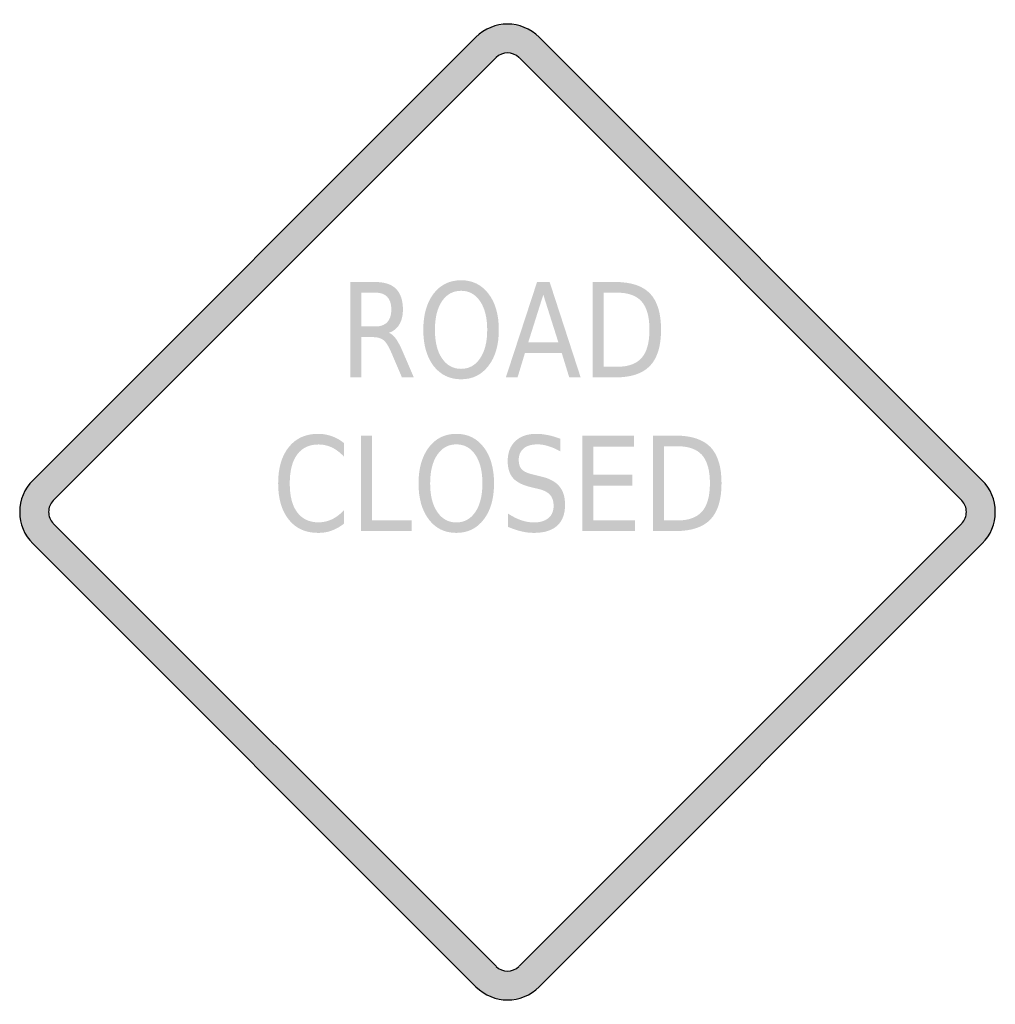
# Model space of a CAD drawing. Header units: inches. Extents: x -0.5 to 0.5, y -0.5 to 0.5.
import ezdxf

# ---------------------------------------------------------------- set-up
doc = ezdxf.new("R2010")
doc.units = ezdxf.units.IN
doc.header["$MEASUREMENT"] = 0

msp = doc.modelspace()

# ---------------------------------------------------------------- hatches: boundary and pattern name
h = msp.add_hatch(color=7)
h.paths.add_polyline_path([(0.0323, 0.4867), (0.4865, 0.0323), (0.4905, 0.0278), (0.4939, 0.0228), (0.4965, 0.0175), (0.4984, 0.012), (0.4995, 0.006), (0.5, 0), (0.4995, -0.006), (0.4984, -0.0118), (0.4965, -0.0175), (0.4939, -0.0228), (0.4905, -0.0278), (0.4865, -0.0323), (0.0323, -0.4867), (0.0278, -0.4907), (0.0227, -0.494), (0.0173, -0.4967), (0.0117, -0.4985), (0.006, -0.4997), (0.0002, -0.5), (-0.0057, -0.4997), (-0.0115, -0.4985), (-0.0172, -0.4967), (-0.0225, -0.494), (-0.0275, -0.4907), (-0.0323, -0.4867), (-0.4867, -0.0323), (-0.4905, -0.0278), (-0.4939, -0.0228), (-0.4965, -0.0175), (-0.4984, -0.0118), (-0.4995, -0.006), (-0.5, 0), (-0.4995, 0.006), (-0.4984, 0.012), (-0.4965, 0.0175), (-0.4939, 0.0228), (-0.4905, 0.0278), (-0.4867, 0.0323), (-0.0323, 0.4867), (-0.0277, 0.4907), (-0.0227, 0.494), (-0.0172, 0.4967), (-0.0117, 0.4985), (-0.0058, 0.4997), (0, 0.5), (0.0058, 0.4997), (0.0117, 0.4985), (0.0172, 0.4967), (0.0227, 0.494), (0.0277, 0.4907), (0.0323, 0.4867)])
h.paths.add_polyline_path([(0.4655, 0.0117), (0.0117, 0.4657), (0.0082, 0.4684), (0.0042, 0.4699), (0, 0.4705), (-0.0042, 0.4699), (-0.0082, 0.4684), (-0.0117, 0.4655), (-0.4655, 0.0117), (-0.467, 0.0102), (-0.4682, 0.0083), (-0.4692, 0.0063), (-0.4699, 0.0043), (-0.4704, 0.0022), (-0.4704, 0), (-0.4704, -0.0022), (-0.4699, -0.0042), (-0.4692, -0.0063), (-0.4682, -0.0082), (-0.467, -0.01), (-0.4655, -0.0117), (-0.0117, -0.4655), (-0.0082, -0.4682), (-0.0042, -0.4699), (0, -0.4704), (0.0042, -0.4699), (0.0082, -0.4682), (0.0117, -0.4655), (0.4655, -0.0117), (0.467, -0.01), (0.4682, -0.0082), (0.4692, -0.0063), (0.4699, -0.0042), (0.4704, -0.0022), (0.4704, 0), (0.4704, 0.0022), (0.4699, 0.0043), (0.4692, 0.0063), (0.4682, 0.0083), (0.467, 0.0102), (0.4655, 0.0117)], flags=0)
h = msp.add_hatch(color=7)
edge = h.paths.add_edge_path()
edge.add_spline(control_points=[(-0.1215, 0.1837), (-0.1191, 0.1828), (-0.1167, 0.1807), (-0.1144, 0.1776), (-0.1122, 0.1744), (-0.1099, 0.1701), (-0.1075, 0.1646)], knot_values=[0, 0, 0, 0, 1, 1, 1, 2, 2, 2, 2], degree=3, periodic=0)
edge.add_line((-0.1075, 0.1646), (-0.096, 0.1379))
edge.add_line((-0.096, 0.1379), (-0.1082, 0.1379))
edge.add_line((-0.1082, 0.1379), (-0.1189, 0.163))
edge.add_spline(control_points=[(-0.1189, 0.163), (-0.1217, 0.1695), (-0.1243, 0.1739), (-0.1269, 0.176), (-0.1295, 0.1781), (-0.1331, 0.1792), (-0.1375, 0.1792)], knot_values=[0, 0, 0, 0, 1, 1, 1, 2, 2, 2, 2], degree=3, periodic=0)
edge.add_line((-0.1375, 0.1792), (-0.1499, 0.1792))
edge.add_line((-0.1499, 0.1792), (-0.1499, 0.1379))
edge.add_line((-0.1499, 0.1379), (-0.1612, 0.1379))
edge.add_line((-0.1612, 0.1379), (-0.1612, 0.2357))
edge.add_line((-0.1612, 0.2357), (-0.1357, 0.2357))
edge.add_spline(control_points=[(-0.1357, 0.2357), (-0.1261, 0.2357), (-0.1189, 0.2334), (-0.1143, 0.2287), (-0.1096, 0.224), (-0.1072, 0.217), (-0.1072, 0.2075), (-0.1072, 0.2014), (-0.1084, 0.1963), (-0.1109, 0.1922), (-0.1133, 0.1881), (-0.1168, 0.1853), (-0.1215, 0.1837)], knot_values=[0, 0, 0, 0, 1, 1, 1, 2, 2, 2, 3, 3, 3, 4, 4, 4, 4], degree=3, periodic=0)
edge = h.paths.add_edge_path(flags=0)
edge.add_line((-0.1499, 0.2248), (-0.1499, 0.1901))
edge.add_line((-0.1499, 0.1901), (-0.1357, 0.1901))
edge.add_spline(control_points=[(-0.1357, 0.1901), (-0.1302, 0.1901), (-0.1261, 0.1916), (-0.1233, 0.1945), (-0.1205, 0.1975), (-0.1191, 0.2018), (-0.1191, 0.2075), (-0.1191, 0.2132), (-0.1205, 0.2176), (-0.1233, 0.2205), (-0.1261, 0.2234), (-0.1302, 0.2248), (-0.1357, 0.2248)], knot_values=[0, 0, 0, 0, 1, 1, 1, 2, 2, 2, 3, 3, 3, 4, 4, 4, 4], degree=3, periodic=0)
edge.add_line((-0.1357, 0.2248), (-0.1499, 0.2248))
h = msp.add_hatch(color=7)
edge = h.paths.add_edge_path()
edge.add_spline(control_points=[(-0.0476, 0.2375), (-0.0359, 0.2375), (-0.0265, 0.2329), (-0.0195, 0.2237), (-0.0124, 0.2145), (-0.0089, 0.2021), (-0.0089, 0.1867), (-0.0089, 0.1713), (-0.0124, 0.159), (-0.0195, 0.1498), (-0.0265, 0.1406), (-0.0359, 0.136), (-0.0476, 0.136), (-0.0593, 0.136), (-0.0687, 0.1406), (-0.0758, 0.1497), (-0.0828, 0.1589), (-0.0863, 0.1712), (-0.0863, 0.1867), (-0.0863, 0.2021), (-0.0828, 0.2145), (-0.0758, 0.2237), (-0.0687, 0.2329), (-0.0593, 0.2375), (-0.0476, 0.2375)], knot_values=[0, 0, 0, 0, 1, 1, 1, 2, 2, 2, 3, 3, 3, 4, 4, 4, 5, 5, 5, 6, 6, 6, 7, 7, 7, 8, 8, 8, 8], degree=3, periodic=0)
edge = h.paths.add_edge_path(flags=0)
edge.add_spline(control_points=[(-0.0476, 0.2267), (-0.0558, 0.2267), (-0.0623, 0.2231), (-0.0672, 0.216), (-0.072, 0.2088), (-0.0744, 0.199), (-0.0744, 0.1867), (-0.0744, 0.1744), (-0.072, 0.1646), (-0.0672, 0.1575), (-0.0623, 0.1503), (-0.0558, 0.1467), (-0.0476, 0.1467), (-0.0394, 0.1467), (-0.0329, 0.1503), (-0.0281, 0.1575), (-0.0232, 0.1646), (-0.0208, 0.1744), (-0.0208, 0.1867), (-0.0208, 0.199), (-0.0232, 0.2088), (-0.0281, 0.216), (-0.0329, 0.2231), (-0.0394, 0.2267), (-0.0476, 0.2267)], knot_values=[0, 0, 0, 0, 1, 1, 1, 2, 2, 2, 3, 3, 3, 4, 4, 4, 5, 5, 5, 6, 6, 6, 7, 7, 7, 8, 8, 8, 8], degree=3, periodic=0)
h = msp.add_hatch(color=7)
h.paths.add_polyline_path([(0.0303, 0.2357), (0.0432, 0.2357), (0.075, 0.1379), (0.0633, 0.1379), (0.0556, 0.163), (0.0179, 0.163), (0.0103, 0.1379), (-0.0017, 0.1379), (0.0303, 0.2357)])
h.paths.add_polyline_path([(0.0367, 0.2227), (0.0213, 0.174), (0.0521, 0.174), (0.0367, 0.2227)], flags=0)
h = msp.add_hatch(color=7)
edge = h.paths.add_edge_path()
edge.add_line((0.0872, 0.2357), (0.1104, 0.2357))
edge.add_spline(control_points=[(0.1104, 0.2357), (0.1266, 0.2357), (0.1385, 0.2318), (0.1461, 0.2239), (0.1536, 0.216), (0.1574, 0.2037), (0.1574, 0.1869), (0.1574, 0.17), (0.1536, 0.1576), (0.146, 0.1497), (0.1384, 0.1418), (0.1265, 0.1379), (0.1104, 0.1379)], knot_values=[0, 0, 0, 0, 1, 1, 1, 2, 2, 2, 3, 3, 3, 4, 4, 4, 4], degree=3, periodic=0)
edge.add_line((0.1104, 0.1379), (0.0872, 0.1379))
edge.add_line((0.0872, 0.1379), (0.0872, 0.2357))
edge = h.paths.add_edge_path(flags=0)
edge.add_line((0.0985, 0.2248), (0.0985, 0.1488))
edge.add_line((0.0985, 0.1488), (0.1121, 0.1488))
edge.add_spline(control_points=[(0.1121, 0.1488), (0.1237, 0.1488), (0.1321, 0.1518), (0.1375, 0.1579), (0.1429, 0.164), (0.1455, 0.1737), (0.1455, 0.1869), (0.1455, 0.2), (0.1429, 0.2096), (0.1375, 0.2157), (0.1321, 0.2218), (0.1237, 0.2248), (0.1121, 0.2248)], knot_values=[0, 0, 0, 0, 1, 1, 1, 2, 2, 2, 3, 3, 3, 4, 4, 4, 4], degree=3, periodic=0)
edge.add_line((0.1121, 0.2248), (0.0985, 0.2248))
h = msp.add_hatch(color=7)
edge = h.paths.add_edge_path()
edge.add_line((-0.1677, 0.0707), (-0.1677, 0.0568))
edge.add_spline(control_points=[(-0.1677, 0.0568), (-0.1715, 0.0609), (-0.1756, 0.064), (-0.1799, 0.0661), (-0.1842, 0.0681), (-0.1888, 0.0692), (-0.1937, 0.0692), (-0.2032, 0.0692), (-0.2105, 0.0658), (-0.2156, 0.0589), (-0.2207, 0.0521), (-0.2232, 0.0422), (-0.2232, 0.0293), (-0.2232, 0.0164), (-0.2207, 0.0065), (-0.2156, -0.0003), (-0.2105, -0.0071), (-0.2032, -0.0106), (-0.1937, -0.0106), (-0.1888, -0.0106), (-0.1842, -0.0095), (-0.1799, -0.0075), (-0.1756, -0.0054), (-0.1715, -0.0023), (-0.1677, 0.0018)], knot_values=[0, 0, 0, 0, 1, 1, 1, 2, 2, 2, 3, 3, 3, 4, 4, 4, 5, 5, 5, 6, 6, 6, 7, 7, 7, 8, 8, 8, 8], degree=3, periodic=0)
edge.add_line((-0.1677, 0.0018), (-0.1677, -0.012))
edge.add_spline(control_points=[(-0.1677, -0.012), (-0.1717, -0.0151), (-0.1759, -0.0175), (-0.1803, -0.0191), (-0.1847, -0.0207), (-0.1894, -0.0214), (-0.1943, -0.0214), (-0.207, -0.0214), (-0.217, -0.0169), (-0.2242, -0.0078), (-0.2315, 0.0012), (-0.2351, 0.0136), (-0.2351, 0.0293), (-0.2351, 0.045), (-0.2315, 0.0574), (-0.2242, 0.0665), (-0.217, 0.0755), (-0.207, 0.0801), (-0.1943, 0.0801), (-0.1893, 0.0801), (-0.1846, 0.0793), (-0.1802, 0.0777), (-0.1757, 0.0762), (-0.1716, 0.0738), (-0.1677, 0.0707)], knot_values=[0, 0, 0, 0, 1, 1, 1, 2, 2, 2, 3, 3, 3, 4, 4, 4, 5, 5, 5, 6, 6, 6, 7, 7, 7, 8, 8, 8, 8], degree=3, periodic=0)
for points in [[(-0.1502, 0.0783), (-0.1389, 0.0783), (-0.1389, -0.0084), (-0.0982, -0.0084), (-0.0982, -0.0195), (-0.1502, -0.0195), (-0.1502, 0.0783)], [(0.0767, 0.0783), (0.1295, 0.0783), (0.1295, 0.0671), (0.088, 0.0671), (0.088, 0.0382), (0.1279, 0.0382), (0.1279, 0.027), (0.088, 0.027), (0.088, -0.0084), (0.1306, -0.0084), (0.1306, -0.0195), (0.0767, -0.0195), (0.0767, 0.0783)]]:
    msp.add_hatch(color=7).paths.add_polyline_path(points)
h = msp.add_hatch(color=7)
edge = h.paths.add_edge_path()
edge.add_spline(control_points=[(-0.0524, 0.0801), (-0.0407, 0.0801), (-0.0313, 0.0755), (-0.0243, 0.0663), (-0.0173, 0.0571), (-0.0138, 0.0447), (-0.0138, 0.0293), (-0.0138, 0.0139), (-0.0173, 0.0015), (-0.0243, -0.0076), (-0.0313, -0.0168), (-0.0407, -0.0214), (-0.0524, -0.0214), (-0.0642, -0.0214), (-0.0736, -0.0169), (-0.0806, -0.0077), (-0.0876, 0.0015), (-0.0912, 0.0138), (-0.0912, 0.0293), (-0.0912, 0.0447), (-0.0876, 0.0571), (-0.0806, 0.0663), (-0.0736, 0.0755), (-0.0642, 0.0801), (-0.0524, 0.0801)], knot_values=[0, 0, 0, 0, 1, 1, 1, 2, 2, 2, 3, 3, 3, 4, 4, 4, 5, 5, 5, 6, 6, 6, 7, 7, 7, 8, 8, 8, 8], degree=3, periodic=0)
edge = h.paths.add_edge_path(flags=0)
edge.add_spline(control_points=[(-0.0524, 0.0693), (-0.0607, 0.0693), (-0.0672, 0.0657), (-0.072, 0.0586), (-0.0769, 0.0514), (-0.0793, 0.0416), (-0.0793, 0.0293), (-0.0793, 0.017), (-0.0769, 0.0072), (-0.072, 0.0001), (-0.0672, -0.0071), (-0.0607, -0.0107), (-0.0524, -0.0107), (-0.0442, -0.0107), (-0.0377, -0.0071), (-0.0329, 0.0001), (-0.0281, 0.0072), (-0.0257, 0.017), (-0.0257, 0.0293), (-0.0257, 0.0416), (-0.0281, 0.0514), (-0.0329, 0.0586), (-0.0377, 0.0657), (-0.0442, 0.0693), (-0.0524, 0.0693)], knot_values=[0, 0, 0, 0, 1, 1, 1, 2, 2, 2, 3, 3, 3, 4, 4, 4, 5, 5, 5, 6, 6, 6, 7, 7, 7, 8, 8, 8, 8], degree=3, periodic=0)
h = msp.add_hatch(color=7)
edge = h.paths.add_edge_path()
edge.add_line((0.054, 0.0751), (0.054, 0.0622))
edge.add_spline(control_points=[(0.054, 0.0622), (0.0497, 0.0646), (0.0457, 0.0664), (0.0418, 0.0675), (0.038, 0.0687), (0.0344, 0.0693), (0.0308, 0.0693), (0.0246, 0.0693), (0.0199, 0.0679), (0.0165, 0.0651), (0.0132, 0.0623), (0.0115, 0.0583), (0.0115, 0.0532), (0.0115, 0.0489), (0.0126, 0.0456), (0.0149, 0.0434), (0.0171, 0.0412), (0.0213, 0.0394), (0.0275, 0.0381)], knot_values=[0, 0, 0, 0, 1, 1, 1, 2, 2, 2, 3, 3, 3, 4, 4, 4, 5, 5, 5, 6, 6, 6, 6], degree=3, periodic=0)
edge.add_line((0.0275, 0.0381), (0.0343, 0.0364))
edge.add_spline(control_points=[(0.0343, 0.0364), (0.0428, 0.0345), (0.049, 0.0312), (0.053, 0.0265), (0.057, 0.0218), (0.059, 0.0154), (0.059, 0.0075), (0.059, -0.002), (0.0563, -0.0092), (0.0509, -0.0141), (0.0455, -0.019), (0.0375, -0.0214), (0.027, -0.0214), (0.023, -0.0214), (0.0188, -0.0209), (0.0144, -0.0199), (0.0099, -0.0188), (0.0053, -0.0173), (0.0005, -0.0152)], knot_values=[0, 0, 0, 0, 1, 1, 1, 2, 2, 2, 3, 3, 3, 4, 4, 4, 5, 5, 5, 6, 6, 6, 6], degree=3, periodic=0)
edge.add_line((0.0005, -0.0152), (0.0005, -0.0016))
edge.add_spline(control_points=[(0.0005, -0.0016), (0.0051, -0.0046), (0.0096, -0.0069), (0.014, -0.0084), (0.0184, -0.0099), (0.0228, -0.0107), (0.027, -0.0107), (0.0335, -0.0107), (0.0384, -0.0092), (0.042, -0.0062), (0.0455, -0.0033), (0.0473, 0.001), (0.0473, 0.0065), (0.0473, 0.0113), (0.046, 0.015), (0.0435, 0.0177), (0.0409, 0.0205), (0.0368, 0.0225), (0.031, 0.0238)], knot_values=[0, 0, 0, 0, 1, 1, 1, 2, 2, 2, 3, 3, 3, 4, 4, 4, 5, 5, 5, 6, 6, 6, 6], degree=3, periodic=0)
edge.add_line((0.031, 0.0238), (0.0242, 0.0254))
edge.add_spline(control_points=[(0.0242, 0.0254), (0.0157, 0.0274), (0.0096, 0.0305), (0.0058, 0.0346), (0.0021, 0.0388), (0.0002, 0.0447), (0.0002, 0.0521), (0.0002, 0.0608), (0.0028, 0.0676), (0.008, 0.0726), (0.0132, 0.0776), (0.0204, 0.0801), (0.0295, 0.0801), (0.0335, 0.0801), (0.0375, 0.0796), (0.0415, 0.0788), (0.0456, 0.078), (0.0498, 0.0767), (0.054, 0.0751)], knot_values=[0, 0, 0, 0, 1, 1, 1, 2, 2, 2, 3, 3, 3, 4, 4, 4, 5, 5, 5, 6, 6, 6, 6], degree=3, periodic=0)
h = msp.add_hatch(color=7)
edge = h.paths.add_edge_path()
edge.add_line((0.1491, 0.0783), (0.1724, 0.0783))
edge.add_spline(control_points=[(0.1724, 0.0783), (0.1886, 0.0783), (0.2005, 0.0743), (0.2081, 0.0665), (0.2156, 0.0586), (0.2194, 0.0462), (0.2194, 0.0295), (0.2194, 0.0126), (0.2156, 0.0002), (0.208, -0.0077), (0.2004, -0.0156), (0.1885, -0.0195), (0.1724, -0.0195)], knot_values=[0, 0, 0, 0, 1, 1, 1, 2, 2, 2, 3, 3, 3, 4, 4, 4, 4], degree=3, periodic=0)
edge.add_line((0.1724, -0.0195), (0.1491, -0.0195))
edge.add_line((0.1491, -0.0195), (0.1491, 0.0783))
edge = h.paths.add_edge_path(flags=0)
edge.add_line((0.1605, 0.0674), (0.1605, -0.0087))
edge.add_line((0.1605, -0.0087), (0.1741, -0.0087))
edge.add_spline(control_points=[(0.1741, -0.0087), (0.1856, -0.0087), (0.1941, -0.0056), (0.1995, 0.0005), (0.2048, 0.0066), (0.2075, 0.0163), (0.2075, 0.0295), (0.2075, 0.0426), (0.2048, 0.0522), (0.1995, 0.0583), (0.1941, 0.0644), (0.1856, 0.0674), (0.1741, 0.0674)], knot_values=[0, 0, 0, 0, 1, 1, 1, 2, 2, 2, 3, 3, 3, 4, 4, 4, 4], degree=3, periodic=0)
edge.add_line((0.1741, 0.0674), (0.1605, 0.0674))

# ---------------------------------------------------------------- linework, layer by layer
at = {"color": 7}
for p, q in [((-0.4867, 0.0323), (-0.0323, 0.4867)), ((0.0323, 0.4867), (0.4867, 0.0323)), ((-0.4656, 0.0118), (-0.0117, 0.4656)), ((0.0118, 0.4656), (0.4656, 0.0118)), ((-0.0117, -0.4655), (-0.4656, -0.0117)), ((0.4656, -0.0117), (0.0118, -0.4655)), ((-0.0323, -0.4866), (-0.4867, -0.0323)), ((0.4867, -0.0323), (0.0323, -0.4866))]:
    msp.add_line(p, q, dxfattribs=at)
for points in [[(0.0324, 0.4866), (0.0145, 0.5045), (-0.0145, 0.5045), (-0.0324, 0.4866)], [(0.0117, 0.4656), (0.0052, 0.4721), (-0.0052, 0.4721), (-0.0117, 0.4656)], [(-0.0117, -0.4656), (-0.0052, -0.472), (0.0052, -0.472), (0.0117, -0.4656)], [(-0.0323, -0.4866), (-0.0144, -0.5045), (0.0146, -0.5045), (0.0325, -0.4866)]]:
    msp.add_open_spline(points, degree=3, dxfattribs=at)
for points in [[(-0.4866, 0.0324), (-0.4952, 0.0238), (-0.5, 0.0122), (-0.5, 0), (-0.5, -0.0121), (-0.4952, -0.0238), (-0.4866, -0.0323)], [(0.4866, -0.0323), (0.4952, -0.0238), (0.5, -0.0121), (0.5, 0), (0.5, 0.0122), (0.4952, 0.0238), (0.4866, 0.0324)], [(-0.4656, 0.0117), (-0.4687, 0.0086), (-0.4704, 0.0044), (-0.4704, 0), (-0.4704, -0.0043), (-0.4687, -0.0085), (-0.4656, -0.0116)], [(0.4656, -0.0116), (0.4687, -0.0085), (0.4704, -0.0043), (0.4704, 0), (0.4704, 0.0044), (0.4687, 0.0086), (0.4656, 0.0117)]]:
    msp.add_open_spline(points, degree=3, knots=[0, 0, 0, 0, 1, 1, 1, 2, 2, 2, 2], dxfattribs=at)

doc.saveas('drawing.dxf')
